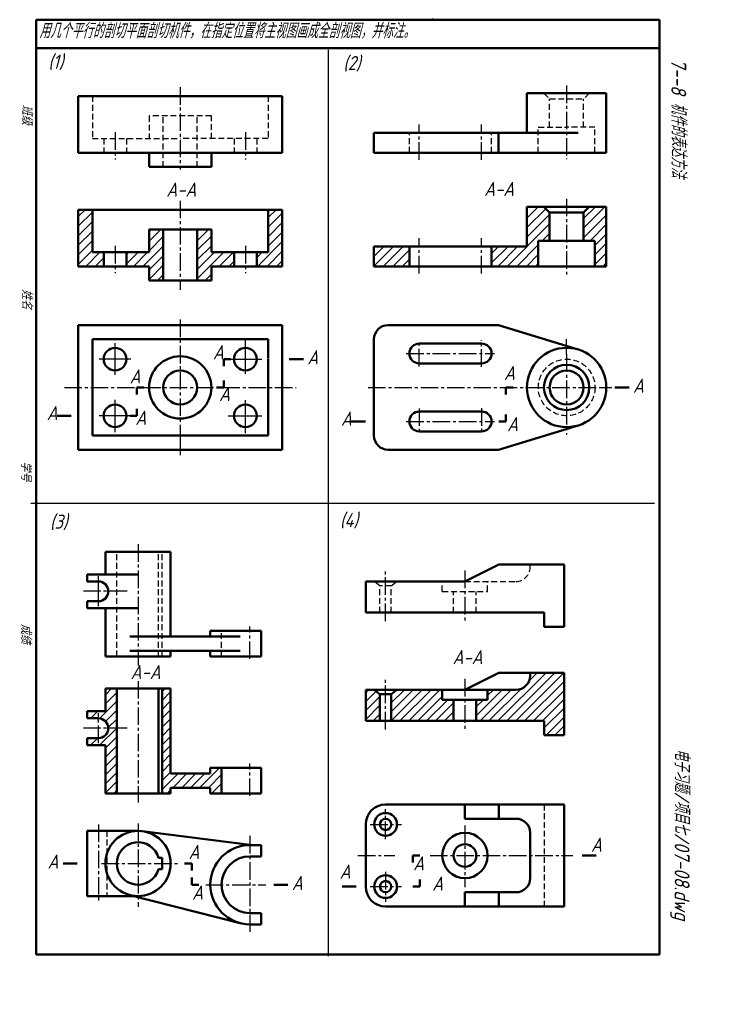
# Model space of a CAD drawing. Header units: millimetres. Extents: x 136 to 388, y -3 to 344.
import ezdxf

# ---------------------------------------------------------------- set-up
doc = ezdxf.new("R2010")
doc.units = ezdxf.units.MM
doc.header["$LTSCALE"] = 0.65
doc.linetypes.add('CENTER2', pattern=[28.575, 19.05, -3.175, 3.175, -3.175])
doc.linetypes.add('DASHED2', pattern=[9.525, 6.35, -3.175])
for name, color, linetype, lineweight in [('文字层', 227, 'Continuous', 20), ('点画线层', 3, 'CENTER2', 25), ('答案层', 1, 'Continuous', 25), ('粗实线层', 7, 'Continuous', 50), ('虚线层', 2, 'DASHED2', 25)]:
    doc.layers.add(name, color=color, linetype=linetype, lineweight=lineweight)
doc.layers.add('细实线层', color=7, linetype='Continuous')
doc.styles.add('工程字体（斜）', font='gbeitc.shx', dxfattribs={"bigfont": 'gbcbig.shx'})
doc.styles.add('工程斜体', font='gbeitc.shx', dxfattribs={"bigfont": 'gbcbig.shx'})

msp = doc.modelspace()

# ---------------------------------------------------------------- hatches: boundary and pattern name
at = {"layer": '答案层', "ltscale": 0.5}
h = msp.add_hatch(dxfattribs=at)
h.set_pattern_fill('ANSI31', color=6, scale=0.75, style=0)
h.set_pattern_definition([(45, (211.438, -17.2966), (-1.683798, 1.683798), [])])
h.paths.add_polyline_path([(260.6, 264.39), (260.6, 257.39), (273.1, 257.39), (273.1, 264.39)])
h.paths.add_polyline_path([(302.1, 264.39), (302.1, 257.39), (318.6, 257.39), (318.6, 266.39), (322.6, 266.39), (322.6, 276.39), (320.6, 278.39), (314.6, 278.39), (314.6, 264.39)])
h.paths.add_polyline_path([(338.6, 266.39), (338.6, 257.39), (342.6, 257.39), (342.6, 278.39), (336.6, 278.39), (334.6, 276.39), (334.6, 266.39)])
h = msp.add_hatch(dxfattribs=at)
h.set_pattern_fill('ANSI31', color=6, scale=0.75, style=0)
h.set_pattern_definition([(45, (214.2157, -17.2966), (-1.683798, 1.683798), [])])
h.paths.add_polyline_path([(161.22, 262.39), (161.22, 277.39), (156.22, 277.39), (156.22, 257.39), (165.22, 257.39), (165.22, 262.39)])
h.paths.add_polyline_path([(181.22, 257.39), (181.22, 252.39), (186.22, 252.39), (186.22, 270.39), (181.22, 270.39), (181.22, 262.39), (173.22, 262.39), (173.22, 257.39)])
h.paths.add_polyline_path([(198.22, 252.39), (203.22, 252.39), (203.22, 257.39), (211.22, 257.39), (211.22, 262.39), (203.22, 262.39), (203.22, 270.39), (198.22, 270.39)])
h.paths.add_polyline_path([(219.22, 262.39), (219.22, 257.39), (228.22, 257.39), (228.22, 277.39), (223.22, 277.39), (223.22, 262.39)])
at = {"layer": '答案层'}
h = msp.add_hatch(dxfattribs=at)
h.set_pattern_fill('ANSI31', color=6, scale=0.7, style=0)
h.paths.add_polyline_path([(262.71, 106.38), (260.71, 107.88), (257.71, 107.88), (257.71, 96.88), (262.71, 96.88)])
h.paths.add_polyline_path([(288.71, 104.38), (284.71, 104.38), (284.71, 107.88), (268.71, 107.88), (266.71, 106.38), (266.71, 96.88), (288.71, 96.88)])
h.paths.add_polyline_path([(327.71, 113.88), (315.71, 113.88), (315.71, 112.88, -0.414214), (310.71, 107.88), (300.71, 107.88), (300.71, 104.38), (296.71, 104.38), (296.71, 96.88), (320.71, 96.88), (320.71, 91.88), (327.71, 91.88)])
h = msp.add_hatch(dxfattribs=at)
h.set_pattern_fill('ANSI31', color=6, scale=0.7, style=0)
h.paths.add_polyline_path([(206.83, 80.31), (202.83, 80.31), (202.83, 78.31), (188.83, 78.31), (188.83, 108.31), (185.83, 108.31), (185.83, 71.31), (188.83, 71.31), (188.83, 73.31), (202.83, 73.31), (202.83, 71.31), (206.83, 71.31)])
h.paths.add_polyline_path([(169.83, 108.31), (165.83, 108.31), (165.83, 100.31), (159.33, 100.31), (159.33, 97.81), (163.33, 97.81, -0.414214), (166.83, 94.31), (169.83, 94.31)])
h.paths.add_polyline_path([(169.83, 94.31), (166.83, 94.31, -0.414214), (163.33, 90.81), (159.33, 90.81), (159.33, 88.31), (165.83, 88.31), (165.83, 71.31), (169.83, 71.31)])

# ---------------------------------------------------------------- linework, layer by layer
at = {"layer": '点画线层', "color": 7, "ltscale": 0.5}
for p, q in [((192.22, 320.67), (192.22, 291.58)), ((328.6, 321.25), (328.6, 295.23)), ((276.6, 295), (276.6, 307.49)), ((298.6, 295), (298.6, 307.49)), ((169.22, 304.73), (169.22, 295.09)), ((215.22, 304.73), (215.22, 295.09)), ((192.22, 280.57), (192.22, 249.05)), ((192.22, 238.62), (192.22, 198.96)), ((276.6, 222.05), (276.6, 231.3)), ((298.6, 221.93), (298.6, 231.3)), ((272, 226.63), (303.08, 226.63)), ((328.6, 226.33), (328.6, 197.99)), ((151.36, 214.63), (233.19, 214.63)), ((258.53, 214.63), (341.04, 214.63)), ((276.6, 207.22), (276.6, 197.97)), ((298.6, 207.33), (298.6, 197.97)), ((272, 202.63), (303.08, 202.63)), ((177.33, 159.3), (177.33, 116.49)), ((264.71, 132.14), (264.71, 149.99)), ((292.71, 149.95), (292.71, 131.74)), ((173.45, 142.65), (158.07, 142.65)), ((216.83, 118.77), (216.83, 130.18)), ((264.71, 55.16), (264.71, 65.78)), ((163.33, 60.36), (163.33, 32.51)), ((177.33, 60.73), (177.33, 31.21)), ((259.27, 60.38), (270.32, 60.38)), ((292.71, 59.96), (292.71, 38.16)), ((216.83, 56.31), (216.83, 22.38)), ((254.94, 49.38), (268, 49.38)), ((280.39, 49.38), (330.76, 49.38)), ((164.44, 46.57), (192.22, 46.57)), ((264.71, 43.61), (264.71, 32.98)), ((201.21, 39.07), (222.48, 39.07)), ((259.27, 38.38), (270.32, 38.38))]:
    msp.add_line(p, q, dxfattribs=at)
at = {"layer": '点画线层', "color": 7, "linetype": 'Continuous', "ltscale": 0.5}
for p, q in [((169.22, 219.14), (169.22, 230.29)), ((215.22, 219.46), (215.22, 231.63)), ((174.8, 224.63), (163.61, 224.63)), ((210.06, 224.63), (220.98, 224.63)), ((169.22, 198.86), (169.22, 210.32)), ((215.22, 198.55), (215.22, 210.14)), ((174.8, 204.63), (163.61, 204.63)), ((209.12, 204.63), (220.98, 204.63)), ((163.33, 137.44), (163.33, 147.95))]:
    msp.add_line(p, q, dxfattribs=at)
at = {"layer": '点画线层', "color": 7}
for p, q in [((328.6, 226.33), (328.6, 231.7)), ((341.04, 214.63), (344.57, 214.63)), ((192.22, 198.96), (192.22, 190.72))]:
    msp.add_line(p, q, dxfattribs=at)
at = {"layer": '答案层', "lineweight": 50}
for p, q in [((342.6, 278.39), (314.6, 278.39)), ((314.6, 278.39), (314.6, 264.39)), ((320.6, 278.39), (322.6, 276.39)), ((336.6, 278.39), (334.6, 276.39)), ((342.6, 257.39), (342.6, 278.39)), ((156.22, 277.39), (156.22, 257.39)), ((228.22, 277.39), (156.22, 277.39)), ((161.22, 277.39), (161.22, 262.39)), ((192.22, 277.39), (223.22, 277.39)), ((223.22, 277.39), (223.22, 262.39)), ((228.22, 257.39), (228.22, 277.39)), ((322.6, 266.39), (322.6, 276.39)), ((322.6, 276.39), (334.6, 276.39)), ((334.6, 266.39), (334.6, 276.39)), ((203.22, 270.39), (181.22, 270.39)), ((181.22, 270.39), (181.22, 262.39)), ((186.22, 252.39), (186.22, 270.39)), ((198.22, 252.39), (198.22, 270.39)), ((203.22, 262.39), (203.22, 270.39)), ((260.6, 257.39), (260.6, 264.39)), ((260.6, 264.39), (314.6, 264.39)), ((273.1, 257.39), (273.1, 264.39)), ((302.1, 257.39), (302.1, 264.39)), ((318.6, 257.39), (318.6, 266.39)), ((318.6, 266.39), (328.6, 266.39)), ((338.6, 266.39), (328.6, 266.39)), ((338.6, 257.39), (338.6, 266.39)), ((161.22, 262.39), (181.22, 262.39)), ((165.22, 262.39), (165.22, 257.39)), ((173.22, 262.39), (173.22, 257.39)), ((223.22, 262.39), (203.22, 262.39)), ((211.22, 262.39), (211.22, 257.39)), ((219.22, 262.39), (219.22, 257.39)), ((156.22, 257.39), (181.22, 257.39)), ((181.22, 257.39), (181.22, 252.39)), ((203.22, 257.39), (228.22, 257.39)), ((203.22, 257.39), (203.22, 252.39)), ((260.6, 257.39), (342.6, 257.39)), ((203.22, 252.39), (181.22, 252.39)), ((210.06, 224.63), (207.56, 224.63)), ((207.56, 224.63), (207.56, 222.13)), ((235.71, 224.63), (230.71, 224.63)), ((207.56, 217.13), (207.56, 214.63)), ((176.89, 214.63), (179.39, 214.63)), ((176.89, 212.13), (176.89, 214.63)), ((207.56, 214.63), (205.06, 214.63)), ((307.19, 214.63), (307.19, 212.13)), ((307.19, 214.63), (309.69, 214.63)), ((350.64, 214.63), (345.64, 214.63)), ((176.89, 204.63), (176.89, 207.13)), ((307.19, 202.63), (307.19, 205.13)), ((148.74, 204.63), (153.74, 204.63)), ((174.39, 204.63), (176.89, 204.63)), ((252.58, 202.63), (257.58, 202.63)), ((307.19, 202.63), (304.69, 202.63)), ((292.71, 107.88), (304.71, 113.88)), ((327.71, 113.88), (304.71, 113.88)), ((315.71, 112.88), (315.71, 113.88)), ((327.71, 91.88), (327.71, 113.88)), ((188.83, 108.31), (165.83, 108.31)), ((165.83, 108.31), (165.83, 100.31)), ((169.83, 71.31), (169.83, 108.31)), ((184.56, 71.31), (184.56, 108.31)), ((185.83, 71.31), (185.83, 108.31)), ((188.83, 78.31), (188.83, 108.31)), ((257.71, 96.88), (257.71, 107.88)), ((257.71, 107.88), (292.71, 107.88)), ((262.71, 106.38), (260.71, 107.88)), ((266.71, 106.38), (268.71, 107.88)), ((284.71, 104.38), (284.71, 107.88)), ((292.71, 107.88), (310.71, 107.88)), ((300.71, 104.38), (300.71, 107.88)), ((262.71, 96.88), (262.71, 106.38)), ((266.71, 106.38), (262.71, 106.38)), ((266.71, 96.88), (266.71, 106.38)), ((284.71, 104.38), (300.71, 104.38)), ((288.71, 96.88), (288.71, 104.38)), ((296.71, 96.88), (296.71, 104.38)), ((159.33, 97.81), (159.33, 100.31)), ((159.33, 100.31), (165.83, 100.31)), ((159.33, 97.81), (163.33, 97.81)), ((257.71, 96.88), (320.71, 96.88)), ((320.71, 96.88), (320.71, 91.88)), ((159.33, 88.31), (159.33, 90.81)), ((159.33, 90.81), (163.33, 90.81)), ((320.71, 91.88), (327.71, 91.88)), ((159.33, 88.31), (165.83, 88.31)), ((165.83, 88.31), (165.83, 71.31)), ((220.83, 80.31), (202.83, 80.31)), ((202.83, 80.31), (202.83, 78.31)), ((206.83, 71.31), (206.83, 80.31)), ((220.83, 71.31), (220.83, 80.31)), ((202.83, 78.31), (188.83, 78.31)), ((188.83, 71.31), (188.83, 73.31)), ((202.83, 73.31), (188.83, 73.31)), ((202.83, 73.31), (202.83, 71.31)), ((165.83, 71.31), (188.83, 71.31)), ((202.83, 71.31), (220.83, 71.31)), ((276.78, 49.38), (274.28, 49.38)), ((274.28, 49.38), (274.28, 46.85)), ((334.05, 49.38), (339.05, 49.38)), ((155.89, 46.57), (150.89, 46.57)), ((196.28, 46.57), (193.78, 46.57)), ((196.28, 46.57), (196.28, 44.07)), ((196.28, 39.07), (196.28, 41.57)), ((198.78, 39.07), (196.28, 39.07)), ((225.25, 39.07), (230.25, 39.07)), ((254.33, 38.38), (249.33, 38.38)), ((276.78, 38.38), (274.28, 38.38)), ((276.78, 40.88), (276.78, 38.38))]:
    msp.add_line(p, q, dxfattribs=at)
at = {"layer": '答案层', "linetype": 'CENTER2', "ltscale": 0.5}
for p, q in [((328.6, 281.29), (328.6, 253.84)), ((169.22, 264.63), (169.22, 254.99)), ((215.22, 264.63), (215.22, 254.99)), ((276.6, 254.91), (276.6, 267.39)), ((298.6, 254.91), (298.6, 267.39)), ((264.71, 93.89), (264.71, 111.74)), ((292.71, 111.7), (292.71, 93.49)), ((177.33, 110.95), (177.33, 68.14)), ((163.33, 89.09), (163.33, 99.6)), ((173.45, 94.31), (158.07, 94.31)), ((216.83, 70.42), (216.83, 81.83))]:
    msp.add_line(p, q, dxfattribs=at)
at = {"layer": '答案层', "ltscale": 0.5}
for p, q in [((181.22, 252.39), (181.22, 257.39)), ((203.22, 257.39), (203.22, 252.39)), ((203.22, 252.39), (203.22, 257.39)), ((207.56, 214.63), (207.56, 217.13)), ((176.89, 214.63), (176.89, 212.13))]:
    msp.add_line(p, q, dxfattribs=at)
at = {"layer": '答案层', "lineweight": 50}
for centre, radius, end in [((310.71, 112.88), 5, 0), ((163.33, 94.31), 3.5, 90)]:
    msp.add_arc(centre, radius, 270, end, dxfattribs=at)
at = {"layer": '粗实线层', "color": 7, "ltscale": 0.5}
for p, q in [((141.36, 344.48), (141.36, 14.48)), ((361.36, 344.48), (141.36, 344.48)), ((328.24, 344.48), (318.24, 344.48)), ((361.36, 14.48), (361.36, 344.48)), ((361.36, 334.48), (141.36, 334.48)), ((156.22, 317.49), (156.22, 297.49)), ((228.22, 317.49), (156.22, 317.49)), ((192.22, 317.49), (223.22, 317.49)), ((228.22, 297.49), (228.22, 317.49)), ((342.6, 318.49), (314.6, 318.49)), ((314.6, 318.49), (314.6, 304.49)), ((342.6, 297.49), (342.6, 318.49)), ((260.6, 297.49), (260.6, 304.49)), ((260.6, 304.49), (332.7, 304.49)), ((304.6, 297.49), (304.6, 304.49)), ((156.22, 297.49), (228.22, 297.49)), ((181.22, 292.49), (181.22, 297.49)), ((203.22, 297.49), (203.22, 292.49)), ((203.22, 292.49), (203.22, 297.49)), ((260.6, 297.49), (342.6, 297.49)), ((203.22, 292.49), (181.22, 292.49)), ((156.22, 236.63), (156.22, 192.63)), ((156.22, 236.63), (228.22, 236.63)), ((228.22, 236.63), (228.22, 192.63)), ((265.6, 236.63), (304.6, 236.63)), ((304.6, 236.63), (332.7, 228.02)), ((161.22, 197.63), (161.22, 231.63)), ((223.22, 231.63), (161.22, 231.63)), ((223.22, 224.82), (223.22, 231.63)), ((260.6, 231.63), (260.6, 197.63)), ((298.6, 230.13), (276.6, 230.13)), ((223.22, 197.63), (223.22, 224.63)), ((276.6, 223.13), (298.6, 223.13)), ((276.6, 206.13), (298.6, 206.13)), ((298.6, 199.13), (276.6, 199.13)), ((304.6, 192.63), (332.7, 201.25)), ((161.22, 197.63), (223.22, 197.63)), ((228.22, 192.63), (156.22, 192.63)), ((265.6, 192.63), (304.6, 192.63)), ((188.83, 156.65), (165.83, 156.65)), ((165.83, 156.65), (165.83, 148.65)), ((188.83, 126.65), (188.83, 156.65)), ((292.71, 146.13), (304.71, 152.13)), ((327.71, 152.13), (304.71, 152.13)), ((327.71, 130.13), (327.71, 152.13)), ((159.33, 146.15), (159.33, 148.65)), ((159.33, 148.65), (177.33, 148.65)), ((159.33, 146.15), (163.33, 146.15)), ((257.71, 135.13), (257.71, 146.13)), ((257.71, 146.13), (292.71, 146.13)), ((159.33, 136.65), (159.33, 139.15)), ((159.33, 139.15), (163.33, 139.15)), ((159.33, 136.65), (177.33, 136.65)), ((165.83, 136.65), (165.83, 119.65)), ((257.71, 135.13), (320.71, 135.13)), ((320.71, 135.13), (320.71, 130.13)), ((220.83, 128.65), (202.83, 128.65)), ((202.83, 128.65), (202.83, 126.65)), ((220.83, 119.65), (220.83, 128.65)), ((320.71, 130.13), (327.71, 130.13)), ((213.37, 126.65), (174.49, 126.65)), ((165.83, 119.65), (188.83, 119.65)), ((213.37, 121.65), (174.49, 121.65)), ((188.83, 119.65), (188.83, 121.65)), ((202.83, 121.65), (202.83, 119.65)), ((202.83, 119.65), (220.83, 119.65)), ((264.71, 67.38), (327.71, 67.38)), ((292.71, 62.38), (292.71, 67.38)), ((304.71, 67.38), (304.71, 62.38)), ((327.71, 67.38), (327.71, 31.38)), ((257.71, 60.38), (257.71, 38.38)), ((310.71, 62.38), (292.71, 62.38)), ((177.33, 58.07), (159.33, 58.07)), ((159.33, 58.07), (159.33, 35.07)), ((217.71, 53.07), (178.77, 57.98)), ((315.71, 57.38), (315.71, 41.38)), ((216.83, 53.07), (220.83, 53.07)), ((220.83, 53.07), (220.83, 49.07)), ((216.83, 49.07), (220.83, 49.07)), ((185.83, 48.57), (184.56, 48.57)), ((185.83, 48.57), (185.83, 44.57)), ((185.83, 44.57), (184.56, 44.57)), ((159.33, 35.07), (177.33, 35.07)), ((213.37, 25.5), (174.49, 35.43)), ((310.71, 36.38), (292.71, 36.38)), ((292.71, 36.38), (292.71, 31.38)), ((304.71, 36.38), (304.71, 31.38)), ((264.71, 31.38), (327.71, 31.38)), ((220.83, 29.07), (216.83, 29.07)), ((220.83, 29.07), (220.83, 25.07)), ((216.83, 25.07), (220.83, 25.07)), ((141.36, 14.48), (351.36, 14.48)), ((351.36, 14.48), (361.36, 14.48))]:
    msp.add_line(p, q, dxfattribs=at)
for centre, radius in [((169.22, 224.63), 4), ((215.22, 224.63), 4), ((328.6, 214.63), 14), ((192.22, 214.63), 11), ((328.6, 214.63), 8), ((192.22, 214.63), 6), ((328.6, 214.63), 6), ((169.22, 204.63), 4), ((215.22, 204.63), 4), ((264.71, 60.38), 4), ((264.71, 60.38), 2), ((177.33, 46.57), 11.5), ((292.71, 49.38), 8), ((292.71, 49.38), 4), ((264.71, 38.38), 4), ((264.71, 38.38), 2)]:
    msp.add_circle(centre, radius, dxfattribs=at)
for centre, radius, start, end in [((265.6, 231.63), 5, 90, 180), ((276.6, 226.63), 3.5, 90, 270), ((298.6, 226.63), 3.5, 270, 90), ((276.6, 202.63), 3.5, 90, 270), ((298.6, 202.63), 3.5, 270, 90), ((265.6, 197.63), 5, 180, 270), ((163.33, 142.65), 3.5, 270, 90), ((264.71, 60.38), 7, 90, 180), ((310.71, 57.38), 5, 0, 90), ((177.33, 46.57), 7.5, 15.466, 344.534), ((216.83, 39.07), 14, 90, 270), ((216.83, 39.07), 10, 90, 270), ((264.71, 38.38), 7, 180, 270), ((310.71, 41.38), 5, 270, 0)]:
    msp.add_arc(centre, radius, start, end, dxfattribs=at)
at = {"layer": '粗实线层', "color": 7}
msp.add_point((281.36, 344.48), dxfattribs=at)
at = {"layer": '细实线层', "color": 7, "ltscale": 0.5}
for p, q in [((244.55, 13.79), (244.55, 333.79)), ((139.55, 173.79), (359.55, 173.79))]:
    msp.add_line(p, q, dxfattribs=at)
at = {"layer": '细实线层', "color": 7}
msp.add_point((281.36, 344.48), dxfattribs=at)
at = {"layer": '虚线层', "color": 7, "ltscale": 0.5}
for p, q in [((161.22, 317.49), (161.22, 302.49)), ((223.22, 317.49), (223.22, 302.49)), ((320.6, 318.49), (322.6, 316.49)), ((322.6, 306.49), (322.6, 316.49)), ((322.6, 316.49), (334.6, 316.49)), ((336.6, 318.49), (334.6, 316.49)), ((334.6, 306.49), (334.6, 316.49)), ((203.22, 310.49), (181.22, 310.49)), ((181.22, 310.49), (181.22, 302.49)), ((186.22, 292.49), (186.22, 310.49)), ((198.22, 292.49), (198.22, 310.49)), ((203.22, 302.49), (203.22, 310.49)), ((318.6, 297.49), (318.6, 306.49)), ((318.6, 306.49), (328.6, 306.49)), ((338.6, 306.49), (328.6, 306.49)), ((338.6, 297.49), (338.6, 306.49)), ((161.22, 302.49), (192.22, 302.49)), ((165.22, 302.49), (165.22, 297.49)), ((173.22, 302.49), (173.22, 297.49)), ((223.22, 302.49), (192.22, 302.49)), ((211.22, 302.49), (211.22, 297.49)), ((219.22, 302.49), (219.22, 297.49)), ((273.1, 297.49), (273.1, 304.49)), ((302.1, 297.49), (302.1, 304.49)), ((169.83, 119.65), (169.83, 156.65)), ((184.56, 119.65), (184.56, 156.65)), ((185.83, 119.65), (185.83, 156.65)), ((315.71, 151.13), (315.71, 152.13)), ((262.71, 144.63), (260.71, 146.13)), ((266.71, 144.63), (268.71, 146.13)), ((284.71, 142.63), (284.71, 146.13)), ((292.71, 146.13), (310.71, 146.13)), ((300.71, 142.63), (300.71, 146.13)), ((262.71, 135.13), (262.71, 144.63)), ((266.71, 144.63), (262.71, 144.63)), ((266.71, 135.13), (266.71, 144.63)), ((284.71, 142.63), (300.71, 142.63)), ((288.71, 135.13), (288.71, 142.63)), ((296.71, 135.13), (296.71, 142.63)), ((206.83, 119.65), (206.83, 128.65)), ((320.71, 67.38), (320.71, 31.38)), ((166.33, 58.07), (166.33, 35.07))]:
    msp.add_line(p, q, dxfattribs=at)
msp.add_circle((328.6, 214.63), 10, dxfattribs=at)
msp.add_arc((310.71, 151.13), 5, 270, 0, dxfattribs=at)

# ---------------------------------------------------------------- texts
at = {"layer": '文字层', "color": 7, "style": '工程字体（斜）'}
for s, p in [('班级', (136.39, 314.45)), ('姓名', (136.37, 249.37)), ('学号', (135.99, 188.6)), ('成绩', (135.99, 131.17))]:
    msp.add_text(s, height=3.5, rotation=270, dxfattribs=at).set_placement(p)
at = {"layer": '答案层', "ltscale": 0.5, "style": '工程斜体'}
for s, p in [('A-A', (187.33, 282)), ('A-A', (299.48, 282.21)), ('A', (203.77, 224.59)), ('A', (237.07, 222.75)), ('A', (174.37, 216.02)), ('A', (306.51, 217.27)), ('A', (352.01, 212.75)), ('A', (205.94, 209.86)), ('A', (145.11, 203.1)), ('A', (176.41, 201.43)), ('A', (248.95, 201.1)), ('A', (307.59, 199.18)), ('A-A', (288.35, 116.93)), ('A-A', (174.73, 111.67)), ('A', (337.19, 50.73)), ('A', (195.16, 48.13)), ('A', (145.42, 44.76)), ('A', (274.43, 44.11)), ('A', (248.5, 41.21)), ('A', (231.62, 37.19)), ('A', (281.15, 36.96)), ('A', (196.42, 33.8))]:
    msp.add_text(s, height=5, dxfattribs=at).set_placement(p)
at = {"layer": '细实线层', "color": 7, "ltscale": 0.5, "style": '工程斜体'}
for s, height, p in [('用几个平行的剖切平面剖切机件，在指定位置将主视图画成全剖视图，并标注。', 5.25, (142.46, 337.95)), ('(1)', 5, (145.68, 327.16)), ('(2)', 5, (249.75, 326.67)), ('(4)', 5, (248.59, 165.33)), ('(3)', 5, (146.26, 164.75))]:
    msp.add_text(s, height=height, dxfattribs=at).set_placement(p)
at = {"layer": '细实线层', "color": 7, "ltscale": 0.5}
for s, style, p in [('   7--8 机件的表达方法  ', '工程字体（斜）', (365.53, 339.2)), ('电子习题/项目七/07-08.dwg', '工程斜体', (366.72, 87.09))]:
    msp.add_text(s, height=5.25, rotation=270, dxfattribs=dict(at, style=style)).set_placement(p)

doc.saveas('drawing.dxf')
